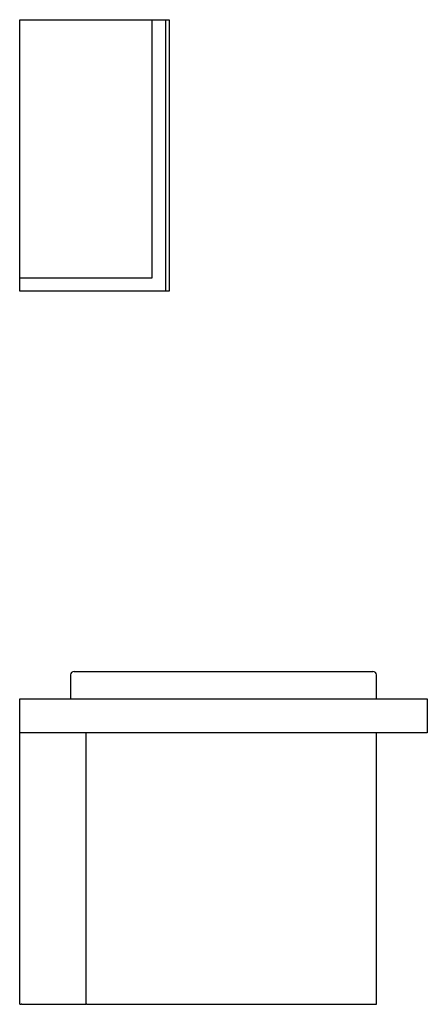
# Model space of a CAD drawing. Header units: millimetres. Extents: x 0 to 0.6, y 0 to 1.45.
import ezdxf

# ---------------------------------------------------------------- set-up
doc = ezdxf.new("R2010")
doc.units = ezdxf.units.MM
doc.layers.add('BLOCKS', color=3, linetype='Continuous')

msp = doc.modelspace()

# ---------------------------------------------------------------- linework, layer by layer
at = {"layer": 'BLOCKS', "linetype": 'Continuous'}
for p, q in [((0, 1.07), (0, 1.45)), ((0, 1.45), (0.195, 1.45)), ((0.195, 1.07), (0.195, 1.45)), ((0.195, 1.45), (0.215, 1.45)), ((0.215, 1.05), (0.215, 1.45)), ((0.215, 1.45), (0.22, 1.45)), ((0.22, 1.45), (0.22, 1.05)), ((0, 1.05), (0, 1.07)), ((0, 1.07), (0.195, 1.07)), ((0.215, 1.05), (0, 1.05)), ((0.22, 1.05), (0.215, 1.05)), ((0.075, 0.485), (0.075, 0.45)), ((0.08, 0.49), (0.52, 0.49)), ((0.525, 0.45), (0.525, 0.485)), ((0, 0.45), (0.6, 0.45)), ((0, 0.4), (0, 0.45)), ((0.6, 0.45), (0.6, 0.4)), ((0, 0), (0, 0.4)), ((0.6, 0.4), (0, 0.4)), ((0.0978, 0), (0.0978, 0.4)), ((0.525, 0), (0.525, 0.4)), ((0, 0), (0.002, 0)), ((0.003, 0), (0.002, 0)), ((0.003, 0), (0.0978, 0)), ((0.0987, 0), (0.0978, 0)), ((0.0987, 0), (0.525, 0))]:
    msp.add_line(p, q, dxfattribs=at)
for centre, start, end in [((0.08, 0.485), 90, 180), ((0.52, 0.485), 0, 90)]:
    msp.add_arc(centre, 0.005, start, end, dxfattribs=at)

doc.saveas('drawing.dxf')
